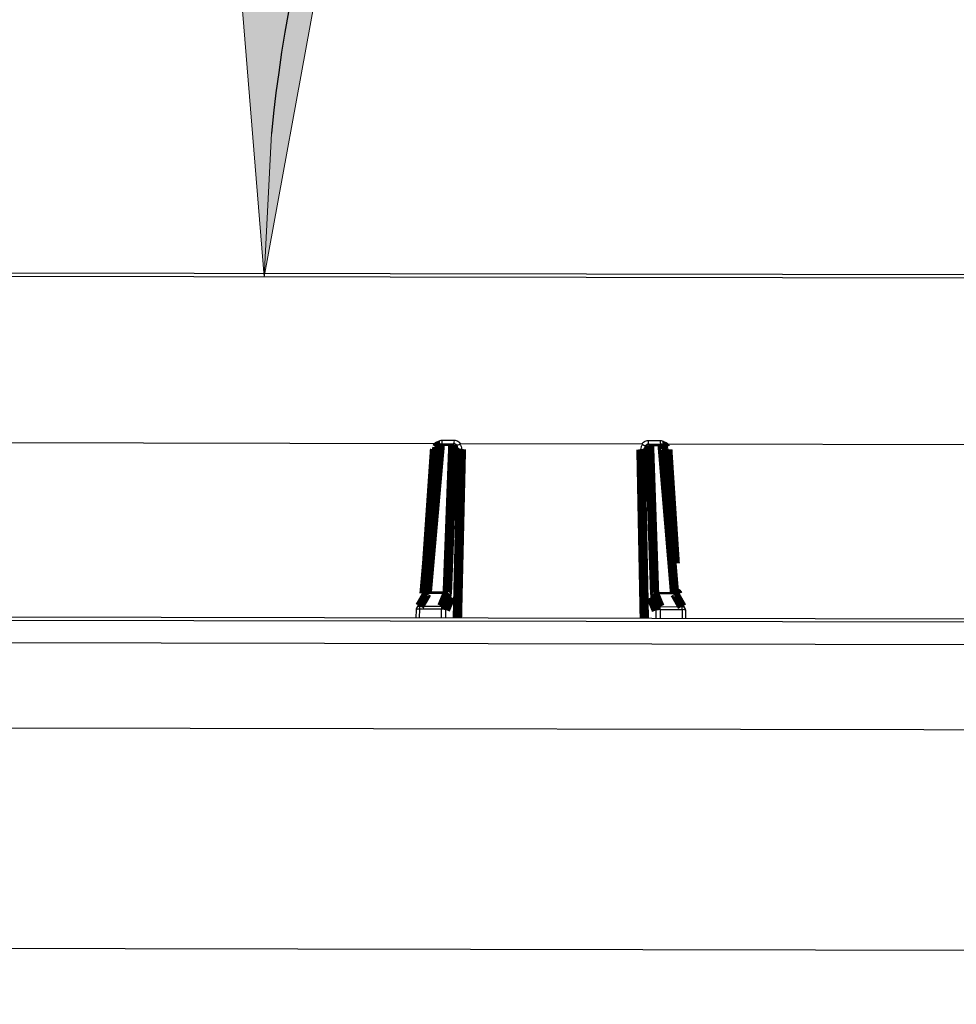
# Model space of a CAD drawing. Extents: x 0 to 361260, y 0 to 4201817.
# Tile 25 of 256: x 360331.38 to 360337.9, y 4194677.75 to 4194684.61. Entities that reach past the tile are written whole.
import ezdxf

# ---------------------------------------------------------------- set-up
doc = ezdxf.new("R2010")
doc.units = 0
doc.header["$LTSCALE"] = 0.5
doc.header["$MEASUREMENT"] = 0
doc.header["$PDMODE"] = 32
doc.header["$PDSIZE"] = 0.3
for name, pattern in [('K5LT32772', [0]), ('K5LT32773', [0]), ('K5LT_THIN', [0])]:
    doc.linetypes.add(name, pattern=pattern)
doc.layers.add('FORMAT', color=7, linetype='Continuous')
doc.layers.add("navro'z", color=7, linetype='Continuous')
doc.layers.add('СТРЕЧКА', color=5, linetype='Continuous', true_color=0x0000ff)
doc.styles.add('KDIMTEXTSTYLE', font='GOST_AU.SHX', dxfattribs={"width": 0.96, "oblique": 15, "height": 5})
doc.dimstyles.new('ISO-25', dxfattribs={"dimtxt": 2.5, "dimasz": 2.5, "dimexe": 1.25, "dimexo": 0.625, "dimtad": 1, "dimtxsty": 'Standard', "dimcen": 2.5, "dimadec": 0, "dimazin": 0, "dimtfac": 1, "dimtmove": 0, "dimatfit": 3, "dimfxl": 1, "dimarcsym": 0})
doc.dimstyles.new('KDIMSTYLE (1.00)', dxfattribs={"dimtxt": 5, "dimasz": 1, "dimexe": 2, "dimexo": 0, "dimgap": 1, "dimtad": 1, "dimtxsty": 'KDIMTEXTSTYLE', "dimsah": 1, "dimcen": 0, "dimdle": 1, "dimadec": 0, "dimazin": 0, "dimtfac": 0.667, "dimtmove": 0, "dimatfit": 3, "dimfxl": 1, "dimtvp": 1, "dimtolj": 1, "dimtzin": 0, "dimarcsym": 0})

# ---------------------------------------------------------------- blocks, each defined once
blk = doc.blocks.new('KDIMARROW_01')
blk.add_hatch(color=0).paths.add_polyline_path([(-5, -0.6582624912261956), (0, 0), (-5, 0.658262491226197), (-4.5, 5.51091059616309e-16)])
at = {"color": 0, "linetype": 'K5LT_THIN', "lineweight": 18}
for p, q in [((-4.5, 5.51091059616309e-16), (-5, 0.658262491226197)), ((-5, 0.658262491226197), (0, 0)), ((0, 0), (-5, -0.6582624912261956)), ((-5, -0.6582624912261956), (-4.5, 5.51091059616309e-16))]:
    blk.add_line(p, q, dxfattribs=at)
at = {"layer": 'СТРЕЧКА', "color": 0, "linetype": 'K5LT_THIN', "lineweight": 18}
blk.add_line((0, 0), (-1, 0), dxfattribs=at)
blk = doc.blocks.new('*D476')
at = {"layer": 'Defpoints', "color": 0, "lineweight": 106, "transparency": 16777216}
for p in [(360349.1206810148, 4194698.138974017), (360340.5336050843, 4194692.787754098), (360327.0577315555, 4194682.827884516), (360343.5042774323, 4194682.797187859), (360343.5042774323, 4194682.797187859)]:
    blk.add_point(p, dxfattribs=at)
at = {"layer": 'FORMAT', "color": 0, "lineweight": -2, "transparency": 16777216}
blk.add_arc((360343.5042774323, 4194682.797187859), 10.42287426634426, 75.39228992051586, 174.3938309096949, dxfattribs=at)
for p, rotation in [((360347.0873847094, 4194692.584815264), 342.6426751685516), ((360333.0814213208, 4194682.816641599), 267.1434456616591)]:
    blk.add_blockref('KDIMARROW_01', p, dxfattribs=dict(at, rotation=rotation))
at = {"layer": 'FORMAT', "color": 7, "transparency": 16777216, "insert": (360335.9687803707, 4194693.601858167), "char_height": 5, "attachment_point": 5, "rotation": 34.89306041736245, "style": 'KDIMTEXTSTYLE'}
blk.add_mtext('\\A1;\\H3.5;\\W0.665;\\Q0;110°', dxfattribs=at)
blk = doc.blocks.new('*D478')
at = {"color": 0, "lineweight": -2, "transparency": 16777216}
for p, q in [((360331.1758530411, 4194676.792126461), (360331.1758530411, 4194679.292126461)), ((360334.5126864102, 4194674.292126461), (360329.9258530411, 4194674.292126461)), ((360331.1758530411, 4194674.292126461), (360331.1758530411, 4194669.674980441)), ((360334.4549361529, 4194669.674980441), (360329.9258530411, 4194669.674980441)), ((360331.1758530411, 4194667.174980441), (360331.1758530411, 4194664.674980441))]:
    blk.add_line(p, q, dxfattribs=at)
at = {"color": 0, "lineweight": 106, "transparency": 16777216}
for points in [[(360330.7591863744, 4194676.792126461), (360331.5925197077, 4194676.792126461), (360331.1758530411, 4194674.292126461)], [(360330.7591863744, 4194667.174980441), (360331.5925197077, 4194667.174980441), (360331.1758530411, 4194669.674980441)]]:
    blk.add_solid(points, dxfattribs=at)
at = {"layer": 'Defpoints', "color": 0, "lineweight": 106, "transparency": 16777216}
for p in [(360335.1376864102, 4194674.292126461), (360331.1758530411, 4194669.674980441), (360335.0799361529, 4194669.674980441)]:
    blk.add_point(p, dxfattribs=at)
at = {"color": 0, "transparency": 16777216, "insert": (360329.3008530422, 4194671.983553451), "char_height": 2.5, "attachment_point": 5, "rotation": 90}
blk.add_mtext('{\\W0.8;200}', dxfattribs=at)

msp = doc.modelspace()

# ---------------------------------------------------------------- linework, layer by layer
at = {"color": 7, "linetype": 'K5LT32772', "lineweight": 25, "transparency": 33554687}
for p, q in [((360343.0368540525, 4194682.798060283), (360327.0577315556, 4194682.827884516)), ((360327.08296813, 4194682.853161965), (360343.0119310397, 4194682.82343135)), ((360334.2763223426, 4194681.654114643), (360331.0463381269, 4194681.660143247)), ((360334.3204542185, 4194681.679356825), (360334.4052161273, 4194681.679198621)), ((360335.754907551, 4194681.676679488), (360335.8396694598, 4194681.676521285)), ((360334.3944297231, 4194681.642903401), (360334.3072235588, 4194681.643066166)), ((360334.3091942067, 4194681.654053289), (360334.3961803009, 4194681.653890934)), ((360334.4218283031, 4194681.628518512), (360334.383187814, 4194680.608599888)), ((360334.3961803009, 4194681.653890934), (360334.4030555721, 4194681.653878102)), ((360334.4274564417, 4194681.628508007), (360334.4218283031, 4194681.628518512)), ((360335.7107921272, 4194681.651437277), (360334.4492370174, 4194681.653791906)), ((360335.7381063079, 4194681.626061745), (360335.7324781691, 4194681.62607225)), ((360335.7729392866, 4194680.606005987), (360335.7381063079, 4194681.626061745)), ((360335.7569735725, 4194681.651351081), (360335.7638488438, 4194681.651338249)), ((360335.7638488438, 4194681.651338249), (360335.8508349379, 4194681.651175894)), ((360335.8527645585, 4194681.640181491), (360335.7655583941, 4194681.640344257)), ((360335.9622967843, 4194680.607406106), (360335.8764700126, 4194681.627559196)), ((360339.1136910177, 4194681.645085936), (360335.883706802, 4194681.65111454)), ((360334.1935054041, 4194680.600123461), (360334.1421133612, 4194680.510861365)), ((360334.3549742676, 4194680.612387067), (360334.2154651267, 4194680.612647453)), ((360334.2175383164, 4194680.623242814), (360334.3558400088, 4194680.622984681)), ((360335.8003405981, 4194680.620288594), (360335.9386422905, 4194680.620030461)), ((360335.9406759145, 4194680.609427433), (360335.8011667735, 4194680.609687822)), ((360336.0136472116, 4194680.507368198), (360335.9625887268, 4194680.596821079)), ((360334.1386970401, 4194680.498935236), (360334.1366532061, 4194680.442979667)), ((360334.1620432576, 4194680.502482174), (360334.1598653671, 4194680.442936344)), ((360334.3160111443, 4194680.502194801), (360334.1620432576, 4194680.502482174)), ((360334.1640716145, 4194680.523385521), (360334.3177050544, 4194680.523098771)), ((360334.3161380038, 4194680.442644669), (360334.3160111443, 4194680.502194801)), ((360335.838102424, 4194680.520261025), (360335.9917358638, 4194680.519974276)), ((360335.83971829, 4194680.499350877), (360335.8393691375, 4194680.439801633)), ((360335.9936861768, 4194680.499063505), (360335.83971829, 4194680.499350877)), ((360335.9956417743, 4194680.439509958), (360335.9936861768, 4194680.499063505)), ((360336.0188538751, 4194680.439466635), (360336.017018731, 4194680.495428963)), ((360345.2167413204, 4194680.398322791), (360324.8888873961, 4194680.436263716)), ((360324.9143691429, 4194680.4601926), (360345.191473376, 4194680.422346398)), ((360345.3871312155, 4194680.241560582), (360324.767702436, 4194680.280045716))]:
    msp.add_line(p, q, dxfattribs=at)
at = {"color": 8, "linetype": 'K5LT32773', "lineweight": 25, "true_color": 0x808080, "transparency": 33554687}
for p, q in [((360334.3999341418, 4194680.442488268), (360334.4274564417, 4194681.628508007)), ((360335.7324781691, 4194681.62607225), (360335.7555729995, 4194680.439958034)), ((360334.3437080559, 4194680.498117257), (360334.3438237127, 4194680.442592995)), ((360335.8116834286, 4194680.439853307), (360335.8120063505, 4194680.495376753))]:
    msp.add_line(p, q, dxfattribs=at)
at = {"color": 7, "linetype": 'K5LT32772', "transparency": 33554687, "const_width": 0.06443582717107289}
for points in [[(360334.2834708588, 4194681.63053488), (360334.2532204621, 4194681.286367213), (360334.1938369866, 4194680.610705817)], [(360334.3072235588, 4194681.643066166), (360334.3035110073, 4194681.600853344), (360334.2886610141, 4194681.432001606), (360334.2292642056, 4194680.75658787), (360334.2175383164, 4194680.623242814)], [(360334.3558400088, 4194680.622984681), (360334.3574374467, 4194680.665202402), (360334.3638271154, 4194680.834072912), (360334.3893843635, 4194681.509548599), (360334.3944297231, 4194681.642903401)], [(360335.7655583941, 4194681.640344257), (360335.766998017, 4194681.59812182), (360335.7727566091, 4194681.429231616), (360335.7957924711, 4194680.753664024), (360335.8003405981, 4194680.620288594)], [(360335.9386422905, 4194680.620030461), (360335.9350877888, 4194680.662257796), (360335.9208696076, 4194680.83116677), (360335.863993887, 4194681.506796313), (360335.8527645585, 4194681.640181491)], [(360334.2154651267, 4194680.612647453), (360334.2103169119, 4194680.603705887), (360334.1897240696, 4194680.5679396), (360334.1640716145, 4194680.523385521)], [(360334.3177050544, 4194680.523098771), (360334.3214384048, 4194680.532042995), (360334.3363717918, 4194680.567819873), (360334.3549742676, 4194680.612387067)], [(360335.8011667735, 4194680.609687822), (360335.8048666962, 4194680.600729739), (360335.8196664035, 4194680.564897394), (360335.838102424, 4194680.520261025)], [(360335.9917358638, 4194680.519974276), (360335.9866210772, 4194680.528935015), (360335.9661619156, 4194680.56477795), (360335.9406759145, 4194680.609427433)], [(360334.3809787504, 4194680.587405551), (360334.3620678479, 4194680.542101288), (360334.3437080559, 4194680.498117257)], [(360335.8120063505, 4194680.495376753), (360335.7938108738, 4194680.539429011), (360335.7750692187, 4194680.584803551)]]:
    msp.add_lwpolyline(points, dxfattribs=at)
at = {"color": 8, "linetype": 'K5LT32773', "true_color": 0x808080, "transparency": 33554687, "const_width": 0.06443582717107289}
for points in [[(360334.2834701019, 4194681.630528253), (360334.2836430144, 4194681.631641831), (360334.2847587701, 4194681.634378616), (360334.2868053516, 4194681.636882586), (360334.2897046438, 4194681.639058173), (360334.2933459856, 4194681.640822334), (360334.2975903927, 4194681.642107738), (360334.3022758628, 4194681.642865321), (360334.3072235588, 4194681.643066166)], [(360335.8764712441, 4194681.627552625), (360335.8763022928, 4194681.628669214), (360335.8751967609, 4194681.631410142), (360335.8731595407, 4194681.633921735), (360335.8702683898, 4194681.63610813), (360335.8666336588, 4194681.637885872), (360335.8623940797, 4194681.639187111), (360335.8577114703, 4194681.639962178), (360335.8527645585, 4194681.640181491)], [(360334.2125969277, 4194680.824155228), (360334.2493044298, 4194681.356286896), (360334.2673290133, 4194681.617585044)], [(360334.4548722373, 4194681.617235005), (360334.4538036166, 4194681.571281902), (360334.4495293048, 4194681.387469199), (360334.4324346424, 4194680.652213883), (360334.4275580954, 4194680.442436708)], [(360335.72794907, 4194680.440009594), (360335.7244713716, 4194680.618246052), (360335.7101216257, 4194681.353560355), (360335.7050204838, 4194681.614901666)], [(360335.8925637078, 4194681.614551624), (360335.8955617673, 4194681.568590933), (360335.9075540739, 4194681.384747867), (360335.9443345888, 4194680.820908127)], [(360334.2175383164, 4194680.623242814), (360334.2125984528, 4194680.623036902), (360334.2079217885, 4194680.622275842), (360334.2036863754, 4194680.620988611), (360334.2000534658, 4194680.619224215), (360334.1971613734, 4194680.617049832), (360334.1951202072, 4194680.614548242), (360334.1940076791, 4194680.611814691), (360334.193835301, 4194680.610701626)], [(360335.9386422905, 4194680.620030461), (360335.943581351, 4194680.619806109), (360335.9482551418, 4194680.619027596), (360335.9524857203, 4194680.617724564), (360335.9561120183, 4194680.615946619), (360335.9589959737, 4194680.613761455), (360335.9610277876, 4194680.611252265), (360335.9621301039, 4194680.608514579), (360335.9622948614, 4194680.607441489)]]:
    msp.add_lwpolyline(points, dxfattribs=at)
at = {"color": 7, "linetype": 'K5LT32772', "lineweight": 25, "transparency": 33554687}
for centre, radius, start, end in [((360334.250470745, 4194681.67328592), 0.07024629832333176, 344.0961845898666, 4.957863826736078), ((360334.3268704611, 4194681.67313128), 0.07858025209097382, 345.8174015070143, 4.428330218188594), ((360335.8332300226, 4194681.670319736), 0.07858025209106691, 175.3577905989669, 193.9687192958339), ((360335.9096297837, 4194681.670189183), 0.07024629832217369, 174.8282570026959, 195.6899362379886), ((360334.3091461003, 4194681.628279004), 0.02577433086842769, 89.8930604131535, 174.9769114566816), ((360334.3298972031, 4194681.644669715), 0.02273027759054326, 155.6177258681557, 184.0453962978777), ((360334.4195618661, 4194681.644532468), 0.02518488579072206, 158.1862551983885, 183.7087295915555), ((360334.3987253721, 4194681.617800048), 0.02546823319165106, 24.88865667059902, 99.71032124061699), ((360334.3960955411, 4194681.628155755), 0.02573531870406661, 0.8076512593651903, 89.81129496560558), ((360334.4498122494, 4194681.643903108), 0.02714389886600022, 214.5528471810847, 280.7435508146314), ((360335.7101799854, 4194681.641550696), 0.02714389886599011, 259.0425699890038, 325.2332736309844), ((360335.7638375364, 4194681.625602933), 0.02573531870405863, 89.9748258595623, 178.9784695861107), ((360335.7611690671, 4194681.615257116), 0.02546823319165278, 80.07579957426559, 154.8974641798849), ((360335.7404325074, 4194681.642067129), 0.02518488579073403, 356.0773912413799, 21.59986560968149), ((360335.8507868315, 4194681.625401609), 0.02577433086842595, 4.809209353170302, 89.8930604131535), ((360335.8300970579, 4194681.641869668), 0.02273027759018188, 355.7407245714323, 24.16839498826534), ((360334.3550517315, 4194680.586442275), 0.02594490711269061, 2.127750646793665, 90.1710687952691), ((360334.3601033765, 4194680.597901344), 0.02544307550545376, 24.86548983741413, 99.6462704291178), ((360335.7959836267, 4194680.595221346), 0.02544307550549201, 80.13985039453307, 154.9206309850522), ((360335.8009924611, 4194680.5837435), 0.02594490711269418, 89.61505202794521, 177.6583701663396), ((360334.1644501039, 4194680.498002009), 0.02577433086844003, 150.069091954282, 177.9080360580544), ((360334.2422033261, 4194680.505253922), 0.08020797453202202, 166.934941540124, 181.9803655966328), ((360334.411739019, 4194680.504958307), 0.09576775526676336, 169.0809790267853, 181.6535753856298), ((360334.3226647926, 4194680.451284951), 0.05134280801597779, 65.8040818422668, 97.44605120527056), ((360334.3177810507, 4194680.49715399), 0.02594489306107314, 2.127736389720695, 90.16782816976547), ((360335.8379295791, 4194680.494316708), 0.02594489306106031, 89.61829265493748, 177.6583844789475), ((360335.8328746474, 4194680.448466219), 0.0513428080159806, 82.3400696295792, 113.9820390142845), ((360335.7440013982, 4194680.502471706), 0.09576775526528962, 358.1325454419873, 10.70514179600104), ((360335.9135370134, 4194680.502134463), 0.08020797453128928, 357.8057552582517, 12.85117928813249), ((360335.9912626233, 4194680.494592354), 0.02577433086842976, 1.878084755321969, 29.71702885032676)]:
    msp.add_arc(centre, radius, start, end, dxfattribs=at)
at = {"color": 8, "linetype": 'K5LT32773', "lineweight": 25, "true_color": 0x808080, "transparency": 33554687}
for centre, radius, start, end in [((360334.2689411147, 4194681.660062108), 0.04250764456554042, 267.8265377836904, 289.0871022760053), ((360335.8911159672, 4194681.657105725), 0.04257872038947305, 250.8214910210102, 271.9485183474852), ((360334.2152561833, 4194680.587498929), 0.02514939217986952, 89.52397634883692, 149.8959645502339), ((360335.9407909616, 4194680.584278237), 0.02514945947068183, 29.9018360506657, 90.26210236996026), ((360334.1551841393, 4194680.469019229), 0.03415869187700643, 78.4161646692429, 118.867787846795), ((360334.1638641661, 4194680.498236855), 0.02514951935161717, 89.52738451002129, 149.8667158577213), ((360335.9918494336, 4194680.494825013), 0.02514951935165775, 29.91940496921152, 90.25873631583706), ((360336.0004202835, 4194680.465574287), 0.0341595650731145, 60.91905374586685, 101.3695755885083)]:
    msp.add_arc(centre, radius, start, end, dxfattribs=at)
at = {"color": 7, "linetype": 'K5LT32772', "lineweight": 25, "transparency": 33554687}
for points, knots in [([(360334.2763223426, 4194681.654114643), (360334.2786023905, 4194681.657976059), (360334.2813406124, 4194681.66147715), (360334.2876371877, 4194681.667698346), (360334.2912372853, 4194681.670432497), (360334.2988952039, 4194681.67481445), (360334.3030602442, 4194681.676526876), (360334.3116148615, 4194681.678793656), (360334.3159860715, 4194681.679365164), (360334.3204542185, 4194681.679356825)], [0, 0, 0, 0, 0.25, 0.25, 0.5, 0.5, 0.75, 0.75, 1, 1, 1, 1]), ([(360334.4052161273, 4194681.679198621), (360334.4096916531, 4194681.679190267), (360334.4140667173, 4194681.678601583), (360334.4226220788, 4194681.676299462), (360334.4267834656, 4194681.674569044), (360334.4344266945, 4194681.670152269), (360334.4380168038, 4194681.667398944), (360334.4442746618, 4194681.6611549), (360334.446977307, 4194681.657664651), (360334.4492370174, 4194681.653791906)], [0, 0, 0, 0, 0.25, 0.25, 0.5, 0.5, 0.75, 0.75, 1, 1, 1, 1]), ([(360335.7107921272, 4194681.651437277), (360335.7130645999, 4194681.655298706), (360335.7157970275, 4194681.658799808), (360335.7220851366, 4194681.665021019), (360335.725682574, 4194681.667755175), (360335.7333381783, 4194681.672137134), (360335.7375035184, 4194681.673849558), (360335.7460613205, 4194681.676116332), (360335.7504353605, 4194681.676687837), (360335.754907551, 4194681.676679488)], [0, 0, 0, 0, 0.25, 0.25, 0.5, 0.5, 0.75, 0.75, 1, 1, 1, 1]), ([(360335.8396694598, 4194681.676521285), (360335.844140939, 4194681.67651294), (360335.8485131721, 4194681.67592426), (360335.8570653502, 4194681.673622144), (360335.8612264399, 4194681.671891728), (360335.8688719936, 4194681.66747495), (360335.8724647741, 4194681.664721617), (360335.8787311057, 4194681.658477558), (360335.8814395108, 4194681.654987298), (360335.883706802, 4194681.65111454)], [0, 0, 0, 0, 0.25, 0.25, 0.5, 0.5, 0.75, 0.75, 1, 1, 1, 1]), ([(360334.2673290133, 4194681.617585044), (360334.2677640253, 4194681.623891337), (360334.2692975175, 4194681.630014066), (360334.2746581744, 4194681.64187501), (360334.2783614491, 4194681.647321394), (360334.2831560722, 4194681.652138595)], [0, 0, 0, 0, 0.5, 0.5, 1, 1, 1, 1]), ([(360334.2831560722, 4194681.652138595), (360334.2853082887, 4194681.65058535), (360334.288474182, 4194681.64830054), (360334.290706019, 4194681.647020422), (360334.2914206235, 4194681.646610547)], [0, 0, 0, 0, 0.6798133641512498, 1, 1, 1, 1]), ([(360334.4230875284, 4194681.644144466), (360334.4206850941, 4194681.647185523), (360334.4176137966, 4194681.649641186), (360334.4124555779, 4194681.652145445), (360334.4106136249, 4194681.652795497), (360334.4068896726, 4194681.653653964), (360334.4049914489, 4194681.653874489), (360334.4030555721, 4194681.653878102)], [0, 0, 0, 0, 0.4999999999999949, 0.4999999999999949, 0.7499999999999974, 0.7499999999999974, 1, 1, 1, 1]), ([(360334.4422098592, 4194681.651841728), (360334.4376931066, 4194681.648753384), (360334.4333859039, 4194681.646341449), (360334.4282564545, 4194681.644280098), (360334.4268144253, 4194681.643867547), (360334.4244836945, 4194681.643589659), (360334.4236189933, 4194681.643734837), (360334.4230875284, 4194681.644144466)], [0, 0, 0, 0, 0.5000000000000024, 0.5000000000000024, 0.7500000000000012, 0.7500000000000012, 1, 1, 1, 1]), ([(360334.4274564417, 4194681.628508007), (360334.4276256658, 4194681.631239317), (360334.4273702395, 4194681.633928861), (360334.4259453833, 4194681.639217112), (360334.4247811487, 4194681.641777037), (360334.4230875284, 4194681.644144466)], [0, 0, 0, 0, 0.5, 0.5, 1, 1, 1, 1]), ([(360334.4422098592, 4194681.651841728), (360334.4465642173, 4194681.64701047), (360334.4497603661, 4194681.641576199), (360334.4540458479, 4194681.629683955), (360334.4550190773, 4194681.623549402), (360334.4548722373, 4194681.617235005)], [0, 0, 0, 0, 0.5, 0.5, 1, 1, 1, 1]), ([(360335.7050204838, 4194681.614901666), (360335.7048973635, 4194681.621208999), (360335.7058910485, 4194681.627332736), (360335.710209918, 4194681.639195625), (360335.7134368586, 4194681.644642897), (360335.7178119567, 4194681.64946088)], [0, 0, 0, 0, 0.5, 0.5, 1, 1, 1, 1]), ([(360335.7178119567, 4194681.64946088), (360335.7223171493, 4194681.646355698), (360335.7266153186, 4194681.643927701), (360335.7317370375, 4194681.641847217), (360335.7331775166, 4194681.641429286), (360335.7355071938, 4194681.6411427), (360335.7363724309, 4194681.641284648), (360335.7369054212, 4194681.64169229)], [0, 0, 0, 0, 0.4999999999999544, 0.4999999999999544, 0.7499999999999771, 0.7499999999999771, 1, 1, 1, 1]), ([(360335.7369054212, 4194681.64169229), (360335.7352029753, 4194681.639331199), (360335.734029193, 4194681.636775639), (360335.7325846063, 4194681.631492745), (360335.7323191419, 4194681.628804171), (360335.7324781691, 4194681.62607225)], [0, 0, 0, 0, 0.5, 0.5, 1, 1, 1, 1]), ([(360335.7569735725, 4194681.651351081), (360335.7550376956, 4194681.651354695), (360335.753138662, 4194681.651141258), (360335.7494115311, 4194681.650296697), (360335.7475671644, 4194681.649653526), (360335.7423996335, 4194681.647168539), (360335.7393191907, 4194681.644724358), (360335.7369054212, 4194681.64169229)], [0, 0, 0, 0, 0.2500000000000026, 0.2500000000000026, 0.5000000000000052, 0.5000000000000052, 1, 1, 1, 1]), ([(360335.8768657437, 4194681.649164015), (360335.8747028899, 4194681.647613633), (360335.8716247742, 4194681.645407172), (360335.8694539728, 4194681.64416936), (360335.8688084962, 4194681.643801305)], [0, 0, 0, 0, 0.7026551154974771, 1, 1, 1, 1]), ([(360335.8768657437, 4194681.649164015), (360335.8816393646, 4194681.644331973), (360335.8853096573, 4194681.638896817), (360335.8906380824, 4194681.627002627), (360335.892151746, 4194681.620867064), (360335.8925637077, 4194681.614551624)], [0, 0, 0, 0, 0.5000000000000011, 0.5000000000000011, 1, 1, 1, 1]), ([(360334.1938282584, 4194680.610829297), (360334.193495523, 4194680.607446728), (360334.1929144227, 4194680.601539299), (360334.1923854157, 4194680.598741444), (360334.1921593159, 4194680.597545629)], [0, 0, 0, 0, 0.5725958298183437, 1, 1, 1, 1]), ([(360334.2154651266, 4194680.612647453), (360334.215825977, 4194680.613237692), (360334.2161924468, 4194680.6144759), (360334.2169019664, 4194680.618101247), (360334.2172384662, 4194680.620457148), (360334.2175383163, 4194680.623242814)], [0, 0, 0, 0, 0.5, 0.5, 1, 1, 1, 1]), ([(360334.3558400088, 4194680.622984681), (360334.3557895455, 4194680.62019855), (360334.3556872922, 4194680.617848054), (360334.3553910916, 4194680.614219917), (360334.3551997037, 4194680.612977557), (360334.3549742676, 4194680.612387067)], [0, 0, 0, 0, 0.5, 0.5, 1, 1, 1, 1]), ([(360334.3809787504, 4194680.587405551), (360334.3812251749, 4194680.587995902), (360334.3814620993, 4194680.588922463), (360334.3819024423, 4194680.591367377), (360334.3821070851, 4194680.592884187), (360334.3824850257, 4194680.596511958), (360334.3826571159, 4194680.59862332), (360334.3829546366, 4194680.603264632), (360334.3830822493, 4194680.605813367), (360334.383187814, 4194680.608599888)], [0, 0, 0, 0, 0.25, 0.25, 0.5, 0.5, 0.75, 0.75, 1, 1, 1, 1]), ([(360335.7729392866, 4194680.606005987), (360335.7730344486, 4194680.603219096), (360335.7731547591, 4194680.600624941), (360335.7734364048, 4194680.595975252), (360335.7735978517, 4194680.593904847), (360335.7739623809, 4194680.590277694), (360335.7741652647, 4194680.588735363), (360335.7745956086, 4194680.586304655), (360335.7748250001, 4194680.585394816), (360335.7750692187, 4194680.584803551)], [0, 0, 0, 0, 0.25, 0.25, 0.5, 0.5, 0.75, 0.75, 1, 1, 1, 1]), ([(360335.8011667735, 4194680.609687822), (360335.8009435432, 4194680.610279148), (360335.8007572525, 4194680.61151839), (360335.8004744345, 4194680.615145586), (360335.8003806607, 4194680.617502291), (360335.8003405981, 4194680.620288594)], [0, 0, 0, 0, 0.5, 0.5, 1, 1, 1, 1]), ([(360335.9386422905, 4194680.620030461), (360335.9389317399, 4194680.617243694), (360335.9392585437, 4194680.614892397), (360335.9399544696, 4194680.611262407), (360335.9403172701, 4194680.610019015), (360335.9406759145, 4194680.609427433)], [0, 0, 0, 0, 0.5, 0.5, 1, 1, 1, 1]), ([(360335.9640773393, 4194680.593531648), (360335.9640870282, 4194680.593499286), (360335.9641317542, 4194680.5933499), (360335.9637827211, 4194680.594782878), (360335.9631815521, 4194680.598671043), (360335.9626013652, 4194680.603567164), (360335.962323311, 4194680.607156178), (360335.9623009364, 4194680.607444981)], [0, 0, 0, 0, 0.05316997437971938, 0.2454448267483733, 0.5435840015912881, 0.9632727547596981, 1, 1, 1, 1])]:
    msp.add_open_spline(points, degree=3, knots=knots, dxfattribs=at)
for points in [[(360334.2831560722, 4194681.652138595), (360334.2812647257, 4194681.653528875), (360334.2788111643, 4194681.654109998), (360334.2763223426, 4194681.654114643)], [(360334.4492370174, 4194681.653791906), (360334.446743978, 4194681.653796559), (360334.4442322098, 4194681.653224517), (360334.4422098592, 4194681.651841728)], [(360335.7178119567, 4194681.64946088), (360335.7157945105, 4194681.650851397), (360335.7132855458, 4194681.651432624), (360335.7107921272, 4194681.651437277)], [(360335.883706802, 4194681.65111454), (360335.8812183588, 4194681.651119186), (360335.8787620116, 4194681.650547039), (360335.8768657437, 4194681.649164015)]]:
    msp.add_open_spline(points, degree=3, dxfattribs=at)
at = {"layer": "navro'z", "color": 0, "lineweight": 30, "transparency": 33554687}
msp.add_lwpolyline([(360324.9015935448, 4194679.68897973), (360345.3380134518, 4194679.650836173), (360345.3351425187, 4194678.11265781), (360324.8987226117, 4194678.150801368)], close=True, dxfattribs=at)

# ---------------------------------------------------------------- dimensions: what is measured, and where the dimension line sits
dim = msp.add_linear_dim(base=(360331.1758530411, 4194669.674980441), p1=(360335.1376864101, 4194674.292126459), p2=(360335.0799361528, 4194669.674980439), angle=90, text='{\\W0.8;200}', dimstyle='ISO-25')
dim.commit()
dim.dimension.update_dxf_attribs({"geometry": '*D478', "text_midpoint": (360331.1758530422, 4194671.983553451), "dimtype": 160})
at = {"layer": 'FORMAT', "color": 7, "transparency": 33554687}
dim = msp.add_angular_dim_2l(base=(360340.5336050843, 4194692.787754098), line1=((360343.504277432, 4194682.797187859), (360349.1206810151, 4194698.138974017)), line2=((360343.504277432, 4194682.797187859), (360327.0577315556, 4194682.827884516)), dimstyle='KDIMSTYLE (1.00)', override={"dimpost": '\\H3.5;\\W0.665;\\Q0;<>', "dimblk1": 'KDIMARROW_01', "dimblk2": 'KDIMARROW_01', "dimclrt": 7, "dimtolj": 1}, dxfattribs=at)
dim.commit()
dim.dimension.update_dxf_attribs({"geometry": '*D476', "text_midpoint": (360337.5419083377, 4194691.346249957), "dimtype": 162})

doc.saveas('drawing.dxf')
